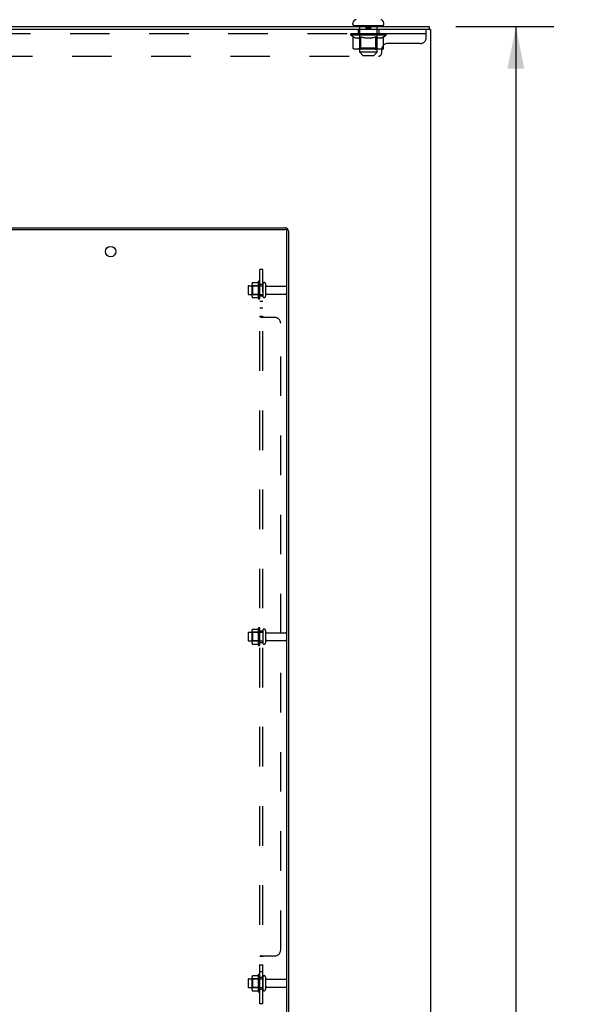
# Model space of a CAD drawing. Header units: inches. Extents: x 0 to 304, y 0 to 196.
# Tile 121 of 129: x 172 to 195, y 106 to 148. Entities that reach past the tile are written whole.
import ezdxf

# ---------------------------------------------------------------- set-up
doc = ezdxf.new("R2010")
doc.units = ezdxf.units.IN
doc.header["$LTSCALE"] = 16.696429
doc.header["$MEASUREMENT"] = 0
doc.linetypes.add('HIDDEN', pattern=[0.2, 0.1, -0.1])
doc.layers.get('0').update_dxf_attribs({"linetype": 'CONTINUOUS'})
for name, color, linetype in [('DEFAULT_2', 8, 'HIDDEN'), ('DIMENSIONS', 7, 'CONTINUOUS'), ('SUBPANELS', 7, 'CONTINUOUS')]:
    doc.layers.add(name, color=color, linetype=linetype)
doc.styles.get("Standard").update_dxf_attribs({"font": 'arial.ttf'})
doc.dimstyles.new('DIMSTYLE_1', dxfattribs={"dimtxt": 1.339286, "dimasz": 1.785714, "dimexe": 0.09, "dimexo": 0.07, "dimgap": 0.0375, "dimtad": 0, "dimtih": 1, "dimtoh": 1, "dimzin": 4, "dimdsep": 46, "dimtxsty": 'Standard', "dimblk": '_FILLED', "dimblk1": '_FILLED', "dimblk2": '_FILLED', "dimcen": 0.09, "dimazin": 1, "dimtfac": 1, "dimtdec": 3, "dimtofl": 0, "dimtmove": 0, "dimatfit": 3, "dimldrblk": '_FILLED', "dimfxl": 0, "dimtolj": 1, "dimtzin": 4, "dimarcsym": 0})

# ---------------------------------------------------------------- blocks, each defined once
blk = doc.blocks.new('_FILLED')
at = {"color": 0, "linetype": 'ByBlock'}
blk.add_solid([(0, 0), (-1, 0.2), (-1, -0.2)], dxfattribs=at)
blk = doc.blocks.new('*D28')
at = {"layer": 'DIMENSIONS', "color": 2, "linetype": 'Continuous'}
for p, q in [((190.225, 147.356), (194.367, 147.356)), ((192.76, 147.356), (192.76, 103.695)), ((192.76, 57.356), (192.76, 101.017)), ((190.225, 57.356), (194.367, 57.356))]:
    blk.add_line(p, q, dxfattribs=at)
at = {"layer": 'DIMENSIONS', "color": 2, "linetype": 'Continuous', "xscale": 1.7857142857, "yscale": 1.7857142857, "zscale": 1.7857142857}
for p, rotation in [((192.76, 147.356), 90), ((192.76, 57.356), 270)]:
    blk.add_blockref('_FILLED', p, dxfattribs=dict(at, rotation=rotation))
at = {"layer": 'DIMENSIONS', "color": 2, "linetype": 'Continuous', "insert": (192.76, 103.026), "char_height": 1.3393, "width": 4.68003, "attachment_point": 2, "line_spacing_factor": 0.9}
blk.add_mtext('90.00', dxfattribs=at)

msp = doc.modelspace()

# ---------------------------------------------------------------- linework, layer by layer
at = {"color": 7, "linetype": 'Continuous'}
for p, q in [((165.412, 147.356), (189.1, 147.356)), ((189.162, 147.231), (165.412, 147.231)), ((185.882, 147.446), (185.882, 147.501)), ((185.942, 147.386), (185.942, 147.356)), ((187.132, 147.386), (185.942, 147.386)), ((187.132, 147.386), (187.132, 147.356)), ((187.192, 147.446), (187.192, 147.501)), ((189.1, 147.356), (189.1, 147.231)), ((189.162, 147.231), (189.162, 57.481))]:
    msp.add_line(p, q, dxfattribs=at)
at = {"color": 3, "linetype": 'Continuous'}
for p, q in [((165.162, 138.793), (183.019, 138.793)), ((165.237, 138.856), (183.026, 138.856)), ((183.099, 104.499), (183.099, 138.713)), ((183.162, 138.72), (183.162, 104.492))]:
    msp.add_line(p, q, dxfattribs=at)
msp.add_circle((175.662, 137.856), 0.219, dxfattribs=at)
at = {"color": 7, "linetype": 'Continuous'}
for centre, radius, start, end in [((186.022, 147.501), 0.14, 92.9727, 180), ((187.052, 147.501), 0.14, 0, 87.0273), ((185.942, 147.446), 0.06, 180, 270), ((187.132, 147.446), 0.06, 270, 360)]:
    msp.add_arc(centre, radius, start, end, dxfattribs=at)
at = {"color": 3, "linetype": 'Continuous'}
for centre, radius in [((183.019, 138.713), 0.08), ((183.026, 138.72), 0.136)]:
    msp.add_arc(centre, radius, 0, 90, dxfattribs=at)
at = {"layer": 'DEFAULT_2', "color": 8, "linetype": 'HIDDEN'}
for p, q in [((186.1, 147.231), (186.1, 147.044)), ((186.162, 147.386), (186.162, 147.356)), ((186.172, 146.266), (186.172, 147.356)), ((186.432, 147.376), (186.432, 147.296)), ((186.632, 147.286), (186.442, 147.286)), ((186.642, 147.376), (186.642, 147.296)), ((186.902, 146.266), (186.902, 147.356)), ((186.912, 147.386), (186.912, 147.356)), ((186.975, 147.231), (186.975, 147.044)), ((188.975, 146.886), (188.975, 147.231)), ((188.975, 147.044), (165.35, 147.044)), ((185.794, 146.989), (185.794, 147.044)), ((185.794, 147.036), (186.15, 147.036)), ((185.901, 146.914), (185.794, 146.989)), ((187.281, 146.989), (185.794, 146.989)), ((185.795, 147.036), (185.795, 147.042)), ((185.935, 147.04), (185.795, 147.042)), ((185.805, 147.036), (185.805, 147.044)), ((185.815, 147.032), (185.815, 147.036)), ((185.815, 147.032), (187.259, 147.032)), ((185.826, 147.032), (185.826, 147.036)), ((185.827, 147.032), (185.827, 147.036)), ((185.838, 147.036), (185.838, 147.044)), ((185.858, 147.032), (185.858, 147.036)), ((185.86, 147.032), (185.86, 147.036)), ((185.893, 147.036), (185.893, 147.044)), ((185.901, 146.434), (185.901, 146.914)), ((185.901, 146.914), (185.921, 146.901)), ((185.91, 147.032), (185.91, 147.036)), ((185.914, 147.032), (185.914, 147.036)), ((185.941, 146.889), (185.921, 146.901)), ((185.935, 147.036), (185.935, 147.04)), ((185.96, 146.879), (185.941, 146.889)), ((185.98, 146.871), (185.96, 146.879)), ((185.967, 147.036), (185.967, 147.044)), ((185.969, 147.032), (185.969, 147.036)), ((185.969, 147.032), (185.969, 147.036)), ((185.973, 147.032), (185.973, 147.036)), ((185.999, 146.864), (185.979, 146.871)), ((185.982, 147.032), (185.982, 147.036)), ((185.982, 147.032), (185.982, 147.036)), ((185.986, 147.032), (185.986, 147.036)), ((185.99, 147.032), (185.99, 147.037)), ((185.993, 147.032), (185.993, 147.036)), ((186.018, 146.859), (185.998, 146.864)), ((186.013, 147.032), (186.013, 147.036)), ((186.103, 146.859), (186.018, 146.859)), ((186.031, 147.032), (186.031, 147.036)), ((186.033, 147.032), (186.033, 147.039)), ((186.059, 147.036), (186.059, 147.044)), ((186.059, 147.032), (186.059, 147.036)), ((186.071, 147.032), (186.071, 147.036)), ((186.076, 147.032), (186.076, 147.036)), ((186.084, 147.032), (186.084, 147.036)), ((186.099, 147.032), (186.099, 147.041)), ((186.103, 146.859), (186.122, 146.864)), ((186.12, 147.032), (186.12, 147.036)), ((186.141, 146.871), (186.122, 146.864)), ((186.123, 147.032), (186.123, 147.036)), ((186.16, 146.879), (186.141, 146.871)), ((186.15, 147.032), (186.15, 147.036)), ((186.18, 146.889), (186.16, 146.879)), ((186.228, 147.036), (186.163, 147.036)), ((186.165, 147.036), (186.165, 147.044)), ((186.171, 146.437), (186.171, 146.986)), ((186.173, 147.032), (186.173, 147.036)), ((186.179, 147.032), (186.179, 147.036)), ((186.199, 146.901), (186.179, 146.889)), ((186.186, 147.032), (186.186, 147.042)), ((186.193, 147.032), (186.193, 147.036)), ((186.219, 146.914), (186.199, 146.901)), ((186.205, 147.032), (186.205, 147.036)), ((186.219, 146.434), (186.219, 146.914)), ((186.219, 146.914), (186.259, 146.901)), ((186.228, 147.032), (186.228, 147.036)), ((186.316, 147.036), (186.254, 147.036)), ((186.299, 146.889), (186.259, 146.901)), ((186.277, 147.032), (186.277, 147.036)), ((186.283, 147.036), (186.283, 147.044)), ((186.287, 147.032), (186.287, 147.036)), ((186.29, 147.032), (186.29, 147.043)), ((186.293, 147.032), (186.293, 147.036)), ((186.337, 146.879), (186.298, 146.889)), ((186.303, 147.032), (186.303, 147.037)), ((186.316, 147.032), (186.316, 147.036)), ((186.376, 146.871), (186.337, 146.879)), ((186.411, 147.036), (186.353, 147.036)), ((186.369, 147.032), (186.369, 147.036)), ((186.414, 146.864), (186.375, 146.871)), ((186.402, 147.036), (186.537, 147.044)), ((186.408, 147.036), (186.408, 147.044)), ((186.409, 147.044), (186.408, 147.044)), ((186.408, 147.032), (186.408, 147.036)), ((186.409, 147.036), (186.409, 147.044)), ((186.411, 147.032), (186.411, 147.036)), ((186.451, 146.859), (186.413, 146.864)), ((186.414, 147.032), (186.414, 147.037)), ((186.415, 147.032), (186.415, 147.036)), ((186.623, 146.859), (186.451, 146.859)), ((186.509, 147.036), (186.458, 147.036)), ((186.466, 147.032), (186.466, 147.036)), ((186.509, 147.032), (186.509, 147.036)), ((186.534, 147.037), (186.534, 147.036)), ((186.534, 147.032), (186.534, 147.036)), ((186.534, 147.032), (186.534, 147.036)), ((186.537, 147.036), (186.537, 147.044)), ((186.537, 147.044), (186.672, 147.036)), ((186.54, 147.037), (186.54, 147.036)), ((186.54, 147.032), (186.54, 147.036)), ((186.54, 147.032), (186.54, 147.036)), ((186.565, 147.032), (186.565, 147.036)), ((186.565, 147.036), (186.616, 147.036)), ((186.608, 147.032), (186.608, 147.036)), ((186.623, 146.859), (186.661, 146.864)), ((186.659, 147.032), (186.659, 147.036)), ((186.699, 146.871), (186.66, 146.864)), ((186.661, 147.032), (186.661, 147.037)), ((186.663, 147.032), (186.663, 147.036)), ((186.663, 147.036), (186.721, 147.036)), ((186.665, 147.036), (186.665, 147.044)), ((186.665, 147.044), (186.666, 147.044)), ((186.666, 147.036), (186.666, 147.044)), ((186.666, 147.032), (186.666, 147.036)), ((186.737, 146.879), (186.699, 146.871)), ((186.705, 147.032), (186.705, 147.036)), ((186.776, 146.889), (186.737, 146.879)), ((186.758, 147.032), (186.758, 147.036)), ((186.758, 147.036), (186.82, 147.036)), ((186.771, 147.032), (186.771, 147.037)), ((186.815, 146.901), (186.775, 146.889)), ((186.781, 147.032), (186.781, 147.036)), ((186.784, 147.032), (186.784, 147.043)), ((186.787, 147.032), (186.787, 147.036)), ((186.791, 147.036), (186.791, 147.044)), ((186.797, 147.032), (186.797, 147.036)), ((186.855, 146.914), (186.815, 146.901)), ((186.846, 147.032), (186.846, 147.036)), ((186.846, 147.036), (186.911, 147.036)), ((186.855, 146.434), (186.855, 146.914)), ((186.855, 146.914), (186.875, 146.901)), ((186.869, 147.032), (186.869, 147.036)), ((186.895, 146.889), (186.875, 146.901)), ((186.881, 147.032), (186.881, 147.036)), ((186.888, 147.032), (186.888, 147.042)), ((186.914, 146.879), (186.894, 146.889)), ((186.895, 147.032), (186.895, 147.036)), ((186.901, 147.032), (186.901, 147.036)), ((186.903, 146.437), (186.903, 146.986)), ((186.909, 147.036), (186.909, 147.044)), ((186.933, 146.871), (186.914, 146.879)), ((186.924, 147.032), (186.924, 147.036)), ((186.924, 147.036), (187.28, 147.036)), ((186.952, 146.864), (186.933, 146.871)), ((186.951, 147.032), (186.951, 147.036)), ((186.971, 146.859), (186.952, 146.864)), ((186.954, 147.032), (186.954, 147.036)), ((187.057, 146.859), (186.971, 146.859)), ((186.975, 147.032), (186.975, 147.041)), ((186.99, 147.032), (186.99, 147.036)), ((186.998, 147.032), (186.998, 147.036)), ((187.003, 147.032), (187.003, 147.036)), ((187.015, 147.036), (187.015, 147.044)), ((187.015, 147.032), (187.015, 147.036)), ((187.041, 147.032), (187.041, 147.039)), ((187.043, 147.032), (187.043, 147.036)), ((187.057, 146.859), (187.076, 146.864)), ((187.061, 147.032), (187.061, 147.036)), ((187.095, 146.871), (187.075, 146.864)), ((187.081, 147.032), (187.081, 147.036)), ((187.085, 147.032), (187.085, 147.037)), ((187.088, 147.032), (187.088, 147.036)), ((187.092, 147.032), (187.092, 147.036)), ((187.092, 147.032), (187.092, 147.036)), ((187.114, 146.879), (187.095, 146.871)), ((187.101, 147.032), (187.101, 147.036)), ((187.105, 147.032), (187.105, 147.036)), ((187.105, 147.032), (187.105, 147.036)), ((187.107, 147.036), (187.107, 147.044)), ((187.133, 146.889), (187.114, 146.879)), ((187.153, 146.901), (187.133, 146.889)), ((187.139, 147.04), (187.279, 147.042)), ((187.139, 147.036), (187.139, 147.04)), ((187.173, 146.914), (187.153, 146.901)), ((187.16, 147.032), (187.16, 147.036)), ((187.164, 147.032), (187.164, 147.036)), ((187.173, 146.914), (187.281, 146.989)), ((187.173, 146.434), (187.173, 146.914)), ((187.181, 147.036), (187.181, 147.044)), ((187.214, 147.032), (187.214, 147.036)), ((187.216, 147.032), (187.216, 147.036)), ((187.236, 147.036), (187.236, 147.044)), ((187.247, 147.032), (187.247, 147.036)), ((187.248, 147.032), (187.248, 147.036)), ((187.259, 147.032), (187.259, 147.036)), ((187.269, 147.036), (187.269, 147.044)), ((187.279, 147.036), (187.279, 147.042)), ((187.281, 146.989), (187.281, 147.044)), ((187.123, 146.391), (185.951, 146.391)), ((186.171, 146.437), (186.125, 146.391)), ((186.903, 146.437), (186.171, 146.437)), ((186.302, 146.136), (186.172, 146.266)), ((186.902, 146.266), (186.172, 146.266)), ((186.223, 146.411), (186.221, 146.416)), ((186.225, 146.407), (186.223, 146.411)), ((186.232, 146.396), (186.23, 146.399)), ((186.238, 146.392), (186.235, 146.394)), ((186.241, 146.391), (186.238, 146.392)), ((186.244, 146.391), (186.241, 146.391)), ((186.772, 146.136), (186.902, 146.266)), ((186.83, 146.391), (186.833, 146.391)), ((186.839, 146.394), (186.842, 146.396)), ((186.842, 146.396), (186.844, 146.399)), ((186.903, 146.437), (186.95, 146.391)), ((187.1, 146.236), (187.1, 146.386)), ((188.725, 146.636), (187.35, 146.636)), ((167.355, 146.106), (186.97, 146.106)), ((186.302, 146.136), (186.772, 146.136)), ((181.462, 136.384), (181.462, 136.078)), ((181.492, 136.414), (182.087, 136.414)), ((181.626, 136.487), (181.626, 135.976)), ((181.646, 136.415), (181.626, 136.435)), ((181.646, 136.415), (181.646, 136.048)), ((181.942, 136.415), (181.646, 136.415)), ((181.647, 136.55), (181.865, 136.55)), ((181.892, 136.587), (181.892, 135.875)), ((181.942, 136.415), (181.962, 136.435)), ((181.942, 136.415), (181.942, 136.048)), ((181.962, 135.897), (181.962, 136.565)), ((182.087, 136.496), (182.087, 135.967)), ((182.193, 136.496), (182.193, 135.967)), ((182.256, 136.397), (183.057, 136.397)), ((183.087, 136.367), (183.087, 136.095)), ((181.492, 136.048), (182.087, 136.048)), ((181.646, 136.048), (181.626, 136.028)), ((181.942, 136.048), (181.646, 136.048)), ((181.647, 135.912), (181.865, 135.912)), ((181.942, 136.048), (181.962, 136.028)), ((182.256, 136.065), (183.057, 136.065)), ((181.462, 121.759), (181.462, 121.453)), ((181.492, 121.789), (182.087, 121.789)), ((181.626, 121.862), (181.626, 121.351)), ((181.646, 121.79), (181.626, 121.81)), ((181.646, 121.79), (181.646, 121.423)), ((181.942, 121.79), (181.646, 121.79)), ((181.647, 121.925), (181.865, 121.925)), ((181.892, 121.962), (181.892, 121.25)), ((181.942, 121.79), (181.962, 121.81)), ((181.942, 121.79), (181.942, 121.423)), ((181.962, 121.272), (181.962, 121.94)), ((182.087, 121.871), (182.087, 121.342)), ((182.193, 121.871), (182.193, 121.342)), ((182.256, 121.772), (183.057, 121.772)), ((183.087, 121.742), (183.087, 121.47)), ((181.492, 121.423), (182.087, 121.423)), ((181.646, 121.423), (181.626, 121.403)), ((181.942, 121.423), (181.646, 121.423)), ((181.942, 121.423), (181.962, 121.403)), ((182.256, 121.44), (183.057, 121.44)), ((181.647, 121.287), (181.865, 121.287)), ((181.626, 107.237), (181.626, 106.726)), ((181.647, 107.3), (181.865, 107.3)), ((181.892, 107.337), (181.892, 106.625)), ((181.962, 106.647), (181.962, 107.315)), ((182.087, 107.246), (182.087, 106.717)), ((182.193, 107.246), (182.193, 106.717)), ((181.462, 107.134), (181.462, 106.828)), ((181.492, 107.164), (182.087, 107.164)), ((181.492, 106.798), (182.087, 106.798)), ((181.646, 107.165), (181.626, 107.185)), ((181.646, 106.798), (181.626, 106.778)), ((181.942, 107.165), (181.646, 107.165)), ((181.646, 107.165), (181.646, 106.798)), ((181.942, 106.798), (181.646, 106.798)), ((181.942, 107.165), (181.962, 107.185)), ((181.942, 107.165), (181.942, 106.798)), ((181.942, 106.798), (181.962, 106.778)), ((182.256, 107.147), (183.057, 107.147)), ((182.256, 106.815), (183.057, 106.815)), ((183.087, 107.117), (183.087, 106.845)), ((181.647, 106.662), (181.865, 106.662))]:
    msp.add_line(p, q, dxfattribs=at)
for points in [[(185.951, 146.391), (185.945, 146.391), (185.939, 146.392), (185.934, 146.394), (185.928, 146.396), (185.922, 146.399), (185.917, 146.402), (185.913, 146.407), (185.909, 146.411), (185.906, 146.416), (185.903, 146.422), (185.902, 146.428), (185.901, 146.434)], [(186.22, 146.422), (186.219, 146.428), (186.219, 146.434)], [(186.221, 146.416), (186.22, 146.422), (186.219, 146.428), (186.219, 146.434)], [(186.235, 146.394), (186.232, 146.396), (186.23, 146.399), (186.227, 146.402), (186.225, 146.407)], [(186.833, 146.391), (186.836, 146.392), (186.839, 146.394)], [(186.844, 146.399), (186.847, 146.402), (186.849, 146.407), (186.851, 146.411), (186.853, 146.416)], [(186.847, 146.402), (186.849, 146.407), (186.851, 146.411)], [(186.853, 146.416), (186.854, 146.422), (186.855, 146.428), (186.855, 146.434)], [(186.854, 146.422), (186.855, 146.428), (186.855, 146.434)], [(187.123, 146.391), (187.129, 146.391), (187.135, 146.392), (187.14, 146.394), (187.146, 146.396), (187.152, 146.399), (187.157, 146.402), (187.161, 146.407), (187.165, 146.411), (187.168, 146.416), (187.171, 146.422), (187.172, 146.428), (187.173, 146.434)], [(181.638, 136.544), (181.639, 136.546), (181.64, 136.547), (181.641, 136.548), (181.643, 136.549), (181.644, 136.55), (181.646, 136.55), (181.647, 136.55)], [(181.874, 136.555), (181.874, 136.555), (181.874, 136.555), (181.874, 136.555), (181.874, 136.554), (181.873, 136.554), (181.873, 136.554), (181.873, 136.553), (181.873, 136.553), (181.872, 136.553), (181.872, 136.552), (181.872, 136.552), (181.871, 136.552), (181.87, 136.551), (181.87, 136.551), (181.869, 136.551), (181.868, 136.55), (181.867, 136.55), (181.866, 136.55)], [(181.638, 135.918), (181.639, 135.917), (181.64, 135.915), (181.641, 135.914), (181.643, 135.913), (181.644, 135.913), (181.646, 135.912), (181.647, 135.912)], [(181.866, 135.912), (181.867, 135.912), (181.868, 135.912), (181.869, 135.912), (181.87, 135.911), (181.87, 135.911), (181.871, 135.911), (181.872, 135.91), (181.872, 135.91), (181.872, 135.91), (181.873, 135.909), (181.873, 135.909), (181.873, 135.909), (181.873, 135.908), (181.874, 135.908), (181.874, 135.908), (181.874, 135.907), (181.874, 135.907), (181.874, 135.907)], [(181.638, 121.919), (181.639, 121.921), (181.64, 121.922), (181.641, 121.923), (181.643, 121.924), (181.644, 121.925), (181.646, 121.925), (181.647, 121.925)], [(181.874, 121.93), (181.874, 121.93), (181.874, 121.93), (181.874, 121.93), (181.874, 121.929), (181.873, 121.929), (181.873, 121.929), (181.873, 121.928), (181.873, 121.928), (181.872, 121.928), (181.872, 121.927), (181.872, 121.927), (181.871, 121.927), (181.87, 121.926), (181.87, 121.926), (181.869, 121.926), (181.868, 121.925), (181.867, 121.925), (181.866, 121.925)], [(181.638, 121.293), (181.639, 121.292), (181.64, 121.29), (181.641, 121.289), (181.643, 121.288), (181.644, 121.288), (181.646, 121.287), (181.647, 121.287)], [(181.866, 121.287), (181.867, 121.287), (181.868, 121.287), (181.869, 121.287), (181.87, 121.286), (181.87, 121.286), (181.871, 121.286), (181.872, 121.285), (181.872, 121.285), (181.872, 121.285), (181.873, 121.284), (181.873, 121.284), (181.873, 121.284), (181.873, 121.283), (181.874, 121.283), (181.874, 121.283), (181.874, 121.282), (181.874, 121.282), (181.874, 121.282)], [(181.638, 107.294), (181.639, 107.296), (181.64, 107.297), (181.641, 107.298), (181.643, 107.299), (181.644, 107.3), (181.646, 107.3), (181.647, 107.3)], [(181.874, 107.305), (181.874, 107.305), (181.874, 107.305), (181.874, 107.305), (181.874, 107.304), (181.873, 107.304), (181.873, 107.304), (181.873, 107.303), (181.873, 107.303), (181.872, 107.303), (181.872, 107.302), (181.872, 107.302), (181.871, 107.302), (181.87, 107.301), (181.87, 107.301), (181.869, 107.301), (181.868, 107.3), (181.867, 107.3), (181.866, 107.3)], [(181.638, 106.668), (181.639, 106.667), (181.64, 106.665), (181.641, 106.664), (181.643, 106.663), (181.644, 106.663), (181.646, 106.662), (181.647, 106.662)], [(181.866, 106.662), (181.867, 106.662), (181.868, 106.662), (181.869, 106.662), (181.87, 106.661), (181.87, 106.661), (181.871, 106.661), (181.872, 106.66), (181.872, 106.66), (181.872, 106.66), (181.873, 106.659), (181.873, 106.659), (181.873, 106.659), (181.873, 106.658), (181.874, 106.658), (181.874, 106.658), (181.874, 106.657), (181.874, 106.657), (181.874, 106.657)]]:
    msp.add_lwpolyline(points, dxfattribs=at)
for centre, radius, start, end in [((186.142, 147.356), 0.03, 0, 90), ((186.422, 147.376), 0.01, 0, 90), ((186.442, 147.296), 0.01, 180, 270), ((186.632, 147.296), 0.01, 270, 360), ((186.652, 147.376), 0.01, 90, 180), ((186.932, 147.356), 0.03, 90, 180), ((186.125, 146.986), 0.0466, 0, 90), ((186.95, 146.986), 0.0466, 90, 180), ((188.725, 146.886), 0.25, 270, 360), ((187.35, 146.386), 0.25, 90, 180), ((186.97, 146.236), 0.13, 270, 360), ((181.492, 136.384), 0.03, 90, 180), ((181.767, 136.487), 0.141, 156.05, 180), ((182.492, 136.231), 0.698, 149.3369, 152.3186), ((181.924, 136.565), 0.0384, 0, 145.5503), ((182.14, 136.496), 0.053, 0, 180), ((182.256, 136.46), 0.0625, 180, 270), ((183.057, 136.367), 0.03, 0, 90), ((181.492, 136.078), 0.03, 180, 270), ((181.767, 135.976), 0.141, 180, 203.95), ((182.492, 136.231), 0.698, 207.6814, 210.6631), ((181.924, 135.897), 0.0384, 214.4497, 360), ((182.14, 135.967), 0.053, 180, 360), ((182.256, 136.003), 0.0625, 90, 180), ((183.057, 136.095), 0.03, 270, 360), ((181.492, 121.759), 0.03, 90, 180), ((181.767, 121.862), 0.141, 156.05, 180), ((182.492, 121.606), 0.698, 149.3369, 152.3186), ((181.924, 121.94), 0.0384, 0, 145.5503), ((182.14, 121.871), 0.053, 0, 180), ((182.256, 121.835), 0.0625, 180, 270), ((183.057, 121.742), 0.03, 0, 90), ((181.492, 121.453), 0.03, 180, 270), ((181.767, 121.351), 0.141, 180, 203.95), ((182.14, 121.342), 0.053, 180, 360), ((182.256, 121.378), 0.0625, 90, 180), ((183.057, 121.47), 0.03, 270, 360), ((182.492, 121.606), 0.698, 207.6814, 210.6631), ((181.924, 121.272), 0.0384, 214.4497, 360), ((181.767, 107.237), 0.141, 156.05, 180), ((182.492, 106.981), 0.698, 149.3369, 152.3186), ((181.924, 107.315), 0.0384, 0, 145.5503), ((182.14, 107.246), 0.053, 0, 180), ((182.256, 107.21), 0.0625, 180, 270), ((181.492, 107.134), 0.03, 90, 180), ((181.492, 106.828), 0.03, 180, 270), ((182.256, 106.753), 0.0625, 90, 180), ((183.057, 107.117), 0.03, 0, 90), ((183.057, 106.845), 0.03, 270, 360), ((181.767, 106.726), 0.141, 180, 203.95), ((182.492, 106.981), 0.698, 207.6814, 210.6631), ((181.924, 106.647), 0.0384, 214.4497, 360), ((182.14, 106.717), 0.053, 180, 360)]:
    msp.add_arc(centre, radius, start, end, dxfattribs=at)
for centre, major_axis, ratio, start_param, end_param in [((186.537, 147.044), (0.743, 0.008), 0.059247, 2.966439, 3.148681), ((185.77, 147.03), (0.232, 0), 0.060167, 0.426548, 1.470503), ((186.537, 147.044), (0.744, 0), 0.060167, 3.141593, 3.316126), ((185.77, 147.022), (0.232, 0.002), 0.059247, 1.16236, 1.469882), ((186.537, 147.044), (0.743, 0.015), 0.056515, 2.79136, 2.965893), ((185.742, 147.03), (0.232, 0.002), 0.059247, 0.251393, 1.295349), ((185.822, 147.03), (0.232, -0.002), 0.059247, 0.601702, 1.645657), ((186.537, 147.044), (0.743, -0.008), 0.059247, -2.966439, -2.791906), ((185.742, 147.022), (0.232, 0.005), 0.056515, 1.199244, 1.294804), ((185.822, 147.022), (0.232, 0), 0.060167, 1.549477, 1.645036), ((185.826, 147.025), (0.192, 0.002), 0.059247, 1.051627, 1.625044), ((185.803, 147.025), (0.192, 0.004), 0.056515, 0.876548, 1.449966), ((185.871, 147.025), (0.192, 0), 0.060167, 1.226781, 1.800198), ((186.537, 147.044), (0.743, 0.022), 0.052059, 2.616423, 2.790956), ((185.738, 147.03), (0.232, 0.005), 0.056515, 0.076315, 1.120271), ((185.895, 147.03), (0.232, -0.005), 0.056515, 0.77678, 1.820736), ((186.537, 147.044), (0.743, -0.015), 0.056515, -2.79136, -2.616827), ((185.738, 147.022), (0.232, 0.007), 0.052059, 1.024308, 1.119867), ((185.895, 147.022), (0.232, -0.002), 0.059247, 1.724631, 1.82019), ((185.802, 147.025), (0.192, 0.006), 0.052059, 0.701611, 1.275029), ((185.936, 147.025), (0.192, -0.002), 0.059247, 1.401935, 1.975352), ((186.537, 147.044), (0.743, 0.029), 0.046022, 2.441677, 2.61621), ((185.988, 147.03), (0.232, -0.007), 0.052059, 0.951717, 1.995673), ((185.758, 147.03), (0.232, 0.007), 0.052059, -0.098622, 0.945334), ((186.537, 147.044), (0.743, -0.022), 0.052059, -2.616423, -2.441891), ((185.758, 147.022), (0.232, 0.009), 0.046022, 0.849561, 0.945121), ((185.988, 147.022), (0.232, -0.005), 0.056515, 1.899709, 1.995269), ((185.824, 147.025), (0.192, 0.007), 0.046022, 0.526865, 1.100283), ((186.019, 147.025), (0.192, -0.004), 0.056515, 1.577013, 2.150431), ((186.537, 147.044), (0.743, 0.034), 0.038593, 2.267147, 2.44168), ((186.098, 147.03), (0.232, -0.009), 0.046022, 1.126463, 2.170419), ((185.801, 147.03), (0.232, 0.009), 0.046022, -0.273368, 0.770588), ((186.537, 147.044), (0.743, -0.029), 0.046022, -2.441677, -2.267144), ((185.801, 147.022), (0.232, 0.011), 0.038593, 0.675031, 0.77059), ((186.098, 147.022), (0.232, -0.007), 0.052059, 2.074646, 2.170205), ((185.867, 147.025), (0.192, 0.009), 0.038593, 0.352335, 0.925752), ((186.118, 147.025), (0.192, -0.006), 0.052059, 1.75195, 2.325367), ((186.537, 147.044), (0.743, 0.039), 0.030002, 2.09283, 2.267363), ((186.221, 147.03), (0.232, -0.011), 0.038593, 1.300994, 2.344949), ((185.867, 147.03), (0.232, 0.011), 0.038593, -0.447899, 0.596057), ((186.537, 147.044), (0.743, -0.034), 0.038593, -2.267147, -2.092614), ((185.867, 147.022), (0.232, 0.012), 0.030002, 0.500714, 0.596274), ((186.221, 147.022), (0.232, -0.009), 0.046022, 2.249392, 2.344952), ((185.93, 147.025), (0.192, 0.01), 0.030002, 0.178018, 0.751436), ((186.229, 147.025), (0.192, -0.007), 0.046022, 1.926696, 2.500114), ((185.954, 147.03), (0.232, 0.012), 0.030002, -0.622215, 0.421741), ((186.537, 147.044), (0.743, 0.042), 0.020513, 1.918702, 2.093235), ((186.353, 147.03), (0.232, -0.012), 0.030002, 1.47531, 2.519266), ((186.537, 147.044), (0.743, -0.039), 0.030002, -2.09283, -1.918297), ((185.954, 147.022), (0.232, 0.013), 0.020513, 0.326586, 0.422146), ((186.353, 147.022), (0.232, -0.011), 0.038593, 2.423923, 2.519482), ((186.012, 147.025), (0.192, 0.011), 0.020513, 0.00389, 0.577307), ((186.351, 147.025), (0.192, -0.009), 0.038593, 2.101227, 2.674644), ((186.058, 147.03), (0.232, 0.013), 0.020513, -0.796343, 0.247613), ((186.537, 147.044), (0.743, 0.044), 0.010411, 1.744712, 1.919245), ((186.492, 147.03), (0.232, -0.013), 0.020513, 1.649438, 2.693394), ((186.537, 147.044), (0.743, -0.042), 0.020513, -1.918702, -1.744169), ((186.058, 147.022), (0.232, 0.014), 0.010411, 0.152596, 0.248156), ((186.492, 147.022), (0.232, -0.012), 0.030002, 2.598239, 2.693799), ((186.11, 147.025), (0.192, 0.011), 0.010411, 6.113086, 6.686503), ((186.477, 147.025), (0.192, -0.01), 0.030002, 2.275543, 2.848961), ((186.177, 147.03), (0.232, 0.014), 0.010411, -0.970333, -0.000837), ((186.631, 147.03), (0.232, -0.014), 0.010411, 1.823428, 2.867384), ((186.537, 147.044), (0.743, -0.044), 0.010411, -1.744712, -1.570179), ((186.631, 147.022), (0.232, -0.013), 0.020513, 2.772368, 2.867927), ((186.606, 147.025), (0.192, -0.011), 0.020513, 2.449671, 3.023089), ((186.443, 147.03), (0.232, 0.014), 0.010411, 0.274209, 1.318165), ((186.342, 147.025), (0.192, 0.011), 0.010411, -0.000452, 0.517932), ((186.306, 147.022), (0.232, 0.014), 0.010411, 0.099676, 0.195236), ((186.537, 147.044), (0.743, 0.044), 0.010411, -1.571413, -1.39688), ((186.768, 147.022), (0.232, -0.014), 0.010411, 2.946357, 3.041917), ((186.732, 147.025), (0.192, -0.011), 0.010411, 2.623661, 3.142044), ((186.582, 147.03), (0.232, 0.013), 0.020513, 0.448199, 1.492154), ((186.468, 147.025), (0.192, 0.011), 0.020513, 0.118504, 0.691921), ((186.443, 147.022), (0.232, 0.013), 0.020513, 0.273666, 0.369225), ((186.897, 147.03), (0.232, -0.014), 0.010411, -3.140756, -2.17126), ((186.537, 147.044), (0.743, 0.042), 0.020513, -1.397424, -1.222891), ((186.537, 147.044), (0.743, -0.044), 0.010411, 1.222347, 1.39688), ((186.721, 147.03), (0.232, 0.012), 0.030002, 0.622327, 1.666283), ((186.597, 147.025), (0.192, 0.01), 0.030002, 0.292632, 0.86605), ((186.964, 147.025), (0.192, -0.011), 0.010411, 2.738275, 3.311692), ((187.016, 147.03), (0.232, -0.013), 0.020513, 2.89398, 3.937936), ((186.582, 147.022), (0.232, 0.012), 0.030002, 0.447794, 0.543354), ((187.016, 147.022), (0.232, -0.014), 0.010411, 2.893437, 2.988996), ((186.537, 147.044), (0.743, 0.039), 0.030002, -1.223295, -1.048762), ((186.537, 147.044), (0.743, -0.042), 0.020513, 1.048358, 1.222891), ((186.853, 147.03), (0.232, 0.011), 0.038593, 0.796643, 1.840599), ((186.724, 147.025), (0.192, 0.009), 0.038593, 0.466948, 1.040366), ((187.062, 147.025), (0.192, -0.011), 0.020513, 2.564285, 3.137703), ((187.12, 147.03), (0.232, -0.012), 0.030002, 2.719852, 3.763807), ((186.976, 147.03), (0.232, 0.009), 0.046022, 0.971174, 2.01513), ((186.721, 147.022), (0.232, 0.011), 0.038593, 0.62211, 0.71767), ((187.12, 147.022), (0.232, -0.013), 0.020513, 2.719447, 2.815007), ((186.537, 147.044), (0.743, 0.034), 0.038593, -1.048979, -0.874446), ((186.537, 147.044), (0.743, -0.039), 0.030002, 0.874229, 1.048762), ((186.845, 147.025), (0.192, 0.007), 0.046022, 0.641479, 1.214897), ((187.086, 147.03), (0.232, 0.007), 0.052059, 1.14592, 2.189876), ((187.144, 147.025), (0.192, -0.01), 0.030002, 2.390157, 2.963574), ((187.207, 147.03), (0.232, -0.011), 0.038593, 2.545535, 3.589491), ((186.956, 147.025), (0.192, 0.006), 0.052059, 0.816225, 1.389643), ((186.853, 147.022), (0.232, 0.009), 0.046022, 0.796641, 0.892201), ((187.207, 147.022), (0.232, -0.012), 0.030002, 2.545319, 2.640878), ((187.179, 147.03), (0.232, 0.005), 0.056515, 1.320857, 2.364813), ((186.537, 147.044), (0.743, 0.029), 0.046022, -0.874448, -0.699915), ((186.537, 147.044), (0.743, -0.034), 0.038593, 0.699913, 0.874446), ((187.273, 147.03), (0.232, -0.009), 0.046022, 2.371005, 3.41496), ((187.207, 147.025), (0.192, -0.009), 0.038593, 2.21584, 2.789258), ((187.055, 147.025), (0.192, 0.004), 0.056515, 0.991162, 1.564579), ((187.252, 147.03), (0.232, 0.002), 0.059247, 1.495935, 2.539891), ((187.316, 147.03), (0.232, -0.007), 0.052059, 2.196258, 3.240214), ((187.25, 147.025), (0.192, -0.007), 0.046022, 2.04131, 2.614727), ((186.976, 147.022), (0.232, 0.007), 0.052059, 0.971387, 1.066947), ((187.273, 147.022), (0.232, -0.011), 0.038593, 2.371002, 2.466562), ((187.304, 147.03), (0.232, 0), 0.060167, 7.954275, 8.99823), ((187.336, 147.03), (0.232, -0.005), 0.056515, 2.021322, 3.065278), ((187.138, 147.025), (0.192, 0.002), 0.059247, 1.16624, 1.739658), ((186.537, 147.044), (0.743, 0.022), 0.052059, -0.699702, -0.525169), ((186.537, 147.044), (0.743, -0.029), 0.046022, 0.525382, 0.699915), ((187.332, 147.03), (0.232, -0.002), 0.059247, 1.846243, 2.890199), ((187.272, 147.025), (0.192, -0.006), 0.052059, 1.866564, 2.439981), ((187.203, 147.025), (0.192, 0), 0.060167, 1.341394, 1.914812), ((187.271, 147.025), (0.192, -0.004), 0.056515, 1.691627, 2.265045), ((187.248, 147.025), (0.192, -0.002), 0.059247, 1.516549, 2.089966), ((187.086, 147.022), (0.232, 0.005), 0.056515, 1.146324, 1.241883), ((187.316, 147.022), (0.232, -0.009), 0.046022, 2.196472, 2.292031), ((186.537, 147.044), (0.743, 0.015), 0.056515, -0.524765, -0.350233), ((186.537, 147.044), (0.743, -0.022), 0.052059, 0.350636, 0.525169), ((187.304, 147.022), (0.232, -0.002), 0.059247, 7.954896, 8.262418), ((187.179, 147.022), (0.232, 0.002), 0.059247, 1.321402, 1.416962), ((187.336, 147.022), (0.232, -0.007), 0.052059, 2.021726, 2.117285), ((186.537, 147.044), (0.743, 0.008), 0.059247, -0.349687, -0.175154), ((186.537, 147.044), (0.743, -0.015), 0.056515, 0.1757, 0.350233), ((187.252, 147.022), (0.232, 0), 0.060167, 1.496556, 1.592116), ((187.332, 147.022), (0.232, -0.005), 0.056515, 1.846789, 1.942348), ((186.537, 147.044), (0.744, 0), 0.060167, -0.174533, 0), ((186.537, 147.044), (0.743, -0.008), 0.059247, 6.276097, 6.458339)]:
    msp.add_ellipse(centre, major_axis=major_axis, ratio=ratio, start_param=start_param, end_param=end_param, dxfattribs=at)
at = {"layer": 'SUBPANELS', "color": 8, "linetype": 'HIDDEN'}
for p, q in [((181.962, 106.106), (181.962, 137.106)), ((182.087, 137.106), (181.962, 137.106)), ((182.087, 106.106), (182.087, 137.106)), ((181.962, 136.481), (182.087, 136.481)), ((181.962, 135.981), (182.087, 135.981)), ((182.087, 135.752), (181.962, 135.752)), ((182.087, 135.749), (181.962, 135.749)), ((182.087, 135.472), (181.962, 135.472)), ((182.087, 135.469), (181.962, 135.469)), ((182.087, 135.11), (181.962, 135.11)), ((182.587, 135.075), (182.015, 135.075)), ((182.098, 135.097), (182.094, 135.1)), ((182.111, 135.084), (182.109, 135.088)), ((182.837, 108.387), (182.837, 134.825)), ((181.962, 121.856), (182.087, 121.856)), ((181.962, 121.356), (182.087, 121.356)), ((181.963, 108.106), (181.962, 108.102)), ((182.087, 108.102), (181.962, 108.102)), ((182.015, 108.137), (182.587, 108.137)), ((182.098, 108.115), (182.094, 108.112)), ((182.087, 107.743), (181.962, 107.743)), ((182.087, 107.736), (181.962, 107.736)), ((182.087, 107.463), (181.962, 107.463)), ((182.087, 107.456), (181.962, 107.456)), ((181.962, 107.231), (182.087, 107.231)), ((181.962, 106.731), (182.087, 106.731)), ((182.087, 106.106), (181.962, 106.106))]:
    msp.add_line(p, q, dxfattribs=at)
for points in [[(181.996, 135.086), (181.988, 135.089), (181.982, 135.092), (181.975, 135.095), (181.97, 135.098), (181.966, 135.102), (181.963, 135.106), (181.962, 135.11)], [(181.982, 135.092), (181.975, 135.095), (181.97, 135.098), (181.966, 135.102), (181.963, 135.106), (181.962, 135.11)], [(182.015, 135.075), (182.01, 135.079), (182.003, 135.082), (181.996, 135.086)], [(182.09, 135.103), (182.088, 135.106), (182.087, 135.11)], [(182.094, 135.1), (182.09, 135.103), (182.088, 135.106), (182.087, 135.11)], [(182.106, 135.091), (182.102, 135.094), (182.098, 135.097)], [(182.112, 135.075), (182.112, 135.08), (182.111, 135.084), (182.109, 135.088), (182.106, 135.091), (182.102, 135.094)], [(181.982, 108.121), (181.975, 108.118), (181.97, 108.114), (181.966, 108.11), (181.963, 108.106), (181.962, 108.102)], [(182.015, 108.137), (182.01, 108.133), (182.003, 108.13), (181.996, 108.127), (181.988, 108.124), (181.982, 108.121), (181.975, 108.118), (181.97, 108.114)], [(182.094, 108.112), (182.09, 108.109), (182.088, 108.106), (182.087, 108.102)], [(182.09, 108.109), (182.088, 108.106), (182.087, 108.102)], [(182.109, 108.124), (182.106, 108.121), (182.102, 108.118), (182.098, 108.115)], [(182.112, 108.137), (182.112, 108.132), (182.111, 108.128), (182.109, 108.124), (182.106, 108.121), (182.102, 108.118)], [(182.112, 108.137), (182.112, 108.132), (182.111, 108.128)]]:
    msp.add_lwpolyline(points, dxfattribs=at)
for centre, start, end in [((182.587, 134.825), 0, 90), ((182.587, 108.387), 270, 360)]:
    msp.add_arc(centre, 0.25, start, end, dxfattribs=at)

# ---------------------------------------------------------------- dimensions: what is measured, and where the dimension line sits
at = {"layer": 'DIMENSIONS', "color": 2, "linetype": 'Continuous'}
dim = msp.add_linear_dim(base=(192.76, 57.356), p1=(190.155, 147.356), p2=(190.155, 57.356), angle=270, dimstyle='DIMSTYLE_1', dxfattribs=at)
dim.commit()
dim.dimension.update_dxf_attribs({"geometry": '*D28', "text_midpoint": (192.754, 102.349), "dimtype": 160})

doc.saveas('drawing.dxf')
